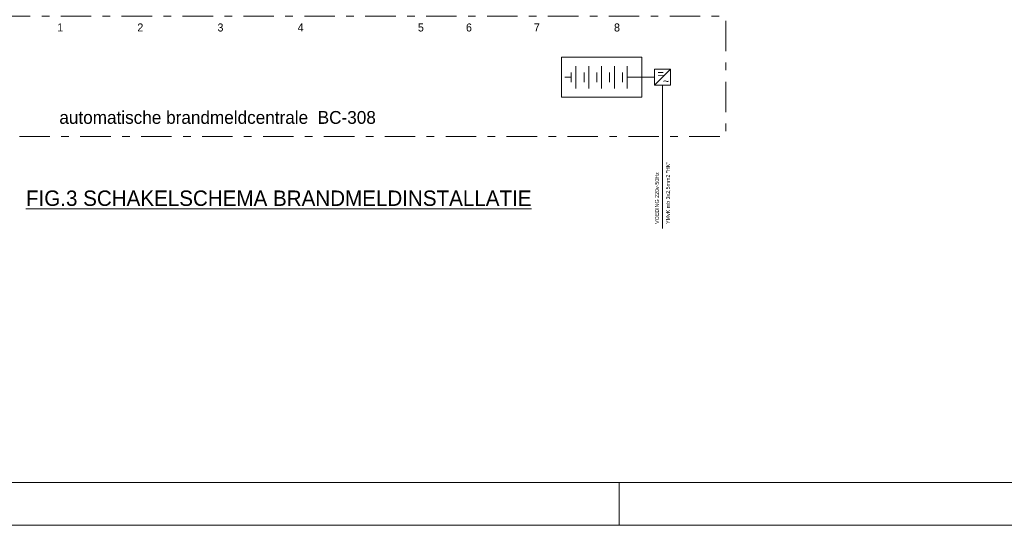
# Model space of a CAD drawing. Header units: millimetres. Extents: x -10 to 169, y 0 to 119.
# Tile 2 of 19: x 14 to 60, y 0 to 24. Entities that reach past the tile are written whole.
import ezdxf

# ---------------------------------------------------------------- set-up
doc = ezdxf.new("R2010")
doc.units = ezdxf.units.MM
doc.linetypes.add('DGN7', pattern=[2.848784, 1.424392, -0.534147, 0.356098, -0.534147])
doc.layers.add('KADER', color=7, linetype='Continuous')
doc.layers.add('SYMBOLEN', color=7, linetype='Continuous')
doc.styles.add('dgn001', font='dgn001.shx')
doc.styles.add('dgn003', font='dgn003.shx')

# ---------------------------------------------------------------- blocks, each defined once
blk = doc.blocks.new('AnonymousCell46')
at = {"layer": 'KADER', "color": 1, "linetype": 'Continuous', "lineweight": 0}
for p, q in [((0.112, 0.525), (0.112, -0.525)), ((-0.113, 0.225), (-0.113, -0.225))]:
    blk.add_line(p, q, dxfattribs=at)
blk = doc.blocks.new('AnonymousCell47')
at = {"layer": 'KADER', "color": 1, "linetype": 'Continuous', "lineweight": 0}
for p, q in [((0.112, 0.525), (0.112, -0.525)), ((-0.113, 0.225), (-0.113, -0.225))]:
    blk.add_line(p, q, dxfattribs=at)
blk = doc.blocks.new('AnonymousCell48')
at = {"layer": 'KADER', "color": 1, "linetype": 'Continuous', "lineweight": 0}
for p, q in [((0.112, 0.525), (0.112, -0.525)), ((-0.113, 0.225), (-0.113, -0.225))]:
    blk.add_line(p, q, dxfattribs=at)
blk = doc.blocks.new('AnonymousCell49')
at = {"layer": 'KADER', "color": 1, "linetype": 'Continuous', "lineweight": 0}
for p, q in [((0.112, 0.525), (0.112, -0.525)), ((-0.113, 0.225), (-0.113, -0.225))]:
    blk.add_line(p, q, dxfattribs=at)
blk = doc.blocks.new('AnonymousCell50')
at = {"layer": 'KADER', "color": 1, "linetype": 'Continuous', "lineweight": 0}
for p, q in [((0.112, 0.525), (0.112, -0.525)), ((-0.113, 0.225), (-0.113, -0.225))]:
    blk.add_line(p, q, dxfattribs=at)
blk = doc.blocks.new('A1')
at = {"layer": 'KADER', "color": 1, "linetype": 'Continuous', "lineweight": 0}
for p, q in [((42.283, 0), (42.283, 2.004)), ((0, 0), (168.528, 0))]:
    blk.add_line(p, q, dxfattribs=at)
at = {"layer": 'KADER', "color": 5, "linetype": 'Continuous', "lineweight": 0, "flags": 128}
blk.add_lwpolyline([(2.004, 2.004), (166.525, 2.004), (166.525, 117.028), (2.004, 117.028), (2.004, 2.004)], dxfattribs=at)
blk = doc.blocks.new('AnonymousCell142')
at = {"color": 1, "linetype": 'Continuous', "lineweight": 0}
blk.add_blockref('A1', (-84.264, -59.516), dxfattribs=at)

msp = doc.modelspace()

# ---------------------------------------------------------------- linework, layer by layer
at = {"layer": 'KADER', "color": 1, "linetype": 'Continuous', "lineweight": 0}
for p, q in [((43.939, 20.579), (44.689, 21.329)), ((39.739, 20.954), (40.039, 20.954)), ((42.664, 20.954), (43.939, 20.954)), ((44.314, 20.579), (44.314, 13.882))]:
    msp.add_line(p, q, dxfattribs=at)
at = {"layer": 'KADER', "color": 1, "linetype": 'DGN7', "lineweight": 0, "flags": 128}
msp.add_lwpolyline([(8.53, 18.189), (47.28, 18.189), (47.28, 23.814), (8.53, 23.814), (8.53, 18.189)], dxfattribs=at)
at = {"layer": 'KADER', "color": 1, "linetype": 'Continuous', "lineweight": 0, "flags": 128}
for points in [[(39.589, 20.017), (43.339, 20.017), (43.339, 21.892), (39.589, 21.892), (39.589, 20.017)], [(43.939, 20.579), (44.689, 20.579), (44.689, 21.329), (43.939, 21.329), (43.939, 20.579)]]:
    msp.add_lwpolyline(points, dxfattribs=at)

# ---------------------------------------------------------------- block references
at = {"color": 1, "linetype": 'Continuous', "lineweight": 0}
for name, p in [('AnonymousCell142', (84.264, 59.516)), ('AnonymousCell46', (40.152, 20.954)), ('AnonymousCell47', (40.752, 20.954)), ('AnonymousCell48', (41.352, 20.954)), ('AnonymousCell49', (41.952, 20.954)), ('AnonymousCell50', (42.552, 20.954))]:
    msp.add_blockref(name, p, dxfattribs=at)

# ---------------------------------------------------------------- texts
at = {"layer": 'KADER', "color": 1, "linetype": 'Continuous', "lineweight": 0, "style": 'dgn003'}
for s, p in [('1', (15.993, 23.093)), ('2', (19.743, 23.093)), ('3', (23.493, 23.093)), ('4', (27.243, 23.093)), ('5', (32.868, 23.093)), ('6', (35.118, 23.093)), ('7', (38.293, 23.093)), ('8', (42.043, 23.093)), ('=', (44.082, 20.929)), ('~', (44.335, 20.588))]:
    msp.add_text(s, height=0.375, dxfattribs=at).set_placement(p)
at = {"layer": 'KADER', "color": 1, "linetype": 'DGN7', "lineweight": 0, "style": 'dgn003'}
msp.add_text('automatische brandmeldcentrale  BC-308', height=0.6, dxfattribs=at).set_placement((16.095, 18.774))
at = {"layer": 'SYMBOLEN', "color": 1, "linetype": 'Continuous', "lineweight": 0, "style": 'dgn001'}
for s, p in [('YMvK mb 3x2,5mm2 "HK"', (44.657, 14.094)), ('VOEDING 220v-50Hz', (44.143, 14.094))]:
    msp.add_text(s, height=0.18, rotation=90, dxfattribs=at).set_placement(p)
msp.add_text('%%uFIG.3 SCHAKELSCHEMA BRANDMELDINSTALLATIE%%u', height=0.72, dxfattribs=at).set_placement((14.535, 14.937))

doc.saveas('drawing.dxf')
